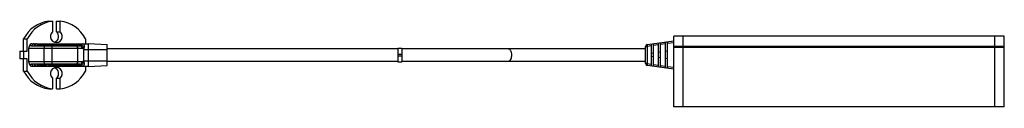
# Paper-space layout '_Oben' of a CAD drawing. Header units: millimetres. Extents: x -346 to 175, y -38 to 8.
import ezdxf

# ---------------------------------------------------------------- set-up
doc = ezdxf.new("R2010")
doc.units = ezdxf.units.MM

psp = doc.layouts.new('_Oben')

# ---------------------------------------------------------------- linework, layer by layer
at = {"color": 7, "linetype": 'Continuous', "lineweight": 25}
for p, q in [((-330.81, 7.98), (-328.87, 7.98)), ((-328.87, 7.98), (-328.87, 2.33)), ((-326.76, 2.33), (-326.76, 7.98)), ((-326.76, 7.98), (-324.82, 7.98)), ((-324.82, 2.33), (-324.82, 7.98)), ((-326.76, 2.33), (-324.82, 2.33)), ((175, 0), (0, 0)), ((0, -5.5), (0, 0)), ((5, -5.5), (5, 0)), ((170, -5.5), (170, 0)), ((175, -5.5), (175, 0)), ((-344.19, -8), (-344.19, -1.44)), ((-344.19, -1.44), (-342.25, -1.44)), ((-342.25, -8), (-342.25, -1.44)), ((-340.12, -5.1), (-314.48, -5.1)), ((-339.74, -4.05), (-310, -4.05)), ((-336.53, -4.84), (-331.85, -4.84)), ((-315.9, -5.1), (-315.9, -4.93)), ((-314.82, -4.84), (-313.78, -4.84)), ((-312.92, -4.05), (-310, -4.05)), ((-311.44, -1.44), (-311.44, -4.05)), ((-310, -3.99), (-310, -16.01)), ((-310, -3.99), (-300, -4.5)), ((-300, -15.5), (-300, -4.5)), ((-14.04, -4.49), (0, -2.51)), ((-11.9, -5.18), (-14.04, -5.48)), ((-11.9, -4.19), (-11.9, -15.81)), ((-10.7, -15.98), (-10.7, -4.02)), ((-8.2, -4.66), (-10.7, -5.01)), ((-8.2, -3.67), (-8.2, -16.33)), ((-7, -16.5), (-7, -3.5)), ((-4.5, -4.14), (-7, -4.49)), ((-4.5, -3.15), (-4.5, -16.85)), ((-3.3, -17.02), (-3.3, -2.98)), ((0, -3.5), (-3.3, -3.97)), ((-346.16, -8), (-342.25, -8)), ((-341.62, -6.6), (-341.62, -13.4)), ((-313.09, -6.6), (-341.62, -6.6)), ((-333.25, -13.4), (-333.25, -6.6)), ((-329.05, -13.4), (-329.05, -6.6)), ((-315.45, -13.4), (-315.45, -6.6)), ((-312.29, -13), (-312.29, -7)), ((-312.29, -7), (-300, -7)), ((-146, -6.3), (-146, -13.7)), ((-146, -6.3), (-144, -6.3)), ((-146, -9.5), (-144, -9.5)), ((-144, -6.3), (-144, -13.7)), ((-14.9, -14.52), (-14.9, -5.48)), ((-14.9, -5.48), (-14.04, -5.48)), ((-14.04, -5.48), (-14.04, -14.52)), ((-10.7, -9.08), (-11.9, -9.25)), ((-7, -8.56), (-8.2, -8.73)), ((-3.3, -8.04), (-4.5, -8.21)), ((175, -5.5), (0, -5.5)), ((175, -6), (0, -6)), ((0, -37.5), (0, -6)), ((0.1, -6), (0.1, -5.5)), ((5, -37.5), (5, -6)), ((5.04, -6), (5.04, -5.5)), ((169.96, -6), (169.96, -5.5)), ((170, -37.5), (170, -6)), ((174.9, -6), (174.9, -5.5)), ((175, -37.5), (175, -6)), ((-342.25, -12), (-346.16, -12)), ((-344.19, -18.56), (-344.19, -12)), ((-342.25, -18.56), (-342.25, -12)), ((-341.62, -13.4), (-313.09, -13.4)), ((-314.48, -14.9), (-340.12, -14.9)), ((-336.53, -15.16), (-331.85, -15.16)), ((-315.9, -15.07), (-315.9, -14.9)), ((-314.82, -15.16), (-313.78, -15.16)), ((-312.29, -13), (-300, -13)), ((-310, -16.01), (-300, -15.5)), ((-146, -10.5), (-144, -10.5)), ((-146, -13.7), (-144, -13.7)), ((-14.04, -14.52), (-14.9, -14.52)), ((-14.04, -14.52), (-11.9, -14.82)), ((0, -17.49), (-14.04, -15.51)), ((-10.7, -10.92), (-11.9, -10.75)), ((-10.7, -14.99), (-8.2, -15.34)), ((-7, -11.44), (-8.2, -11.27)), ((-7, -15.51), (-4.5, -15.86)), ((-3.3, -11.96), (-4.5, -11.79)), ((-344.19, -18.56), (-342.25, -18.56)), ((-339.74, -15.95), (-310, -15.95)), ((-312.92, -15.95), (-310, -15.95)), ((-311.44, -15.95), (-311.44, -18.56)), ((-3.3, -16.03), (0, -16.5)), ((-328.87, -22.33), (-328.87, -27.98)), ((-326.76, -22.33), (-324.82, -22.33)), ((-326.76, -27.98), (-326.76, -22.33)), ((-324.82, -27.98), (-324.82, -22.33)), ((-330.81, -27.98), (-328.87, -27.98)), ((-326.76, -27.98), (-324.82, -27.98)), ((175, -37.5), (0, -37.5))]:
    psp.add_line(p, q, dxfattribs=at)
at = {"color": 7, "linetype": 'Continuous', "lineweight": 25, "flags": 128}
for points in [[(-328.87, 2.33), (-329.57, 1.46), (-329.94, 0.4), (-329.93, -0.72), (-329.56, -1.78), (-328.86, -2.64), (-327.92, -3.2), (-326.84, -3.4), (-325.77, -3.2), (-324.83, -2.64), (-324.13, -1.78), (-323.75, -0.72), (-323.75, 0.4), (-324.12, 1.46), (-324.82, 2.33)], [(-324.82, -22.33), (-324.12, -21.46), (-323.75, -20.4), (-323.75, -19.28), (-324.13, -18.22), (-324.83, -17.36), (-325.77, -16.8), (-326.84, -16.6), (-327.92, -16.8), (-328.86, -17.36), (-329.56, -18.22), (-329.93, -19.28), (-329.94, -20.4), (-329.57, -21.46), (-328.87, -22.33)]]:
    psp.add_lwpolyline(points, dxfattribs=at)
at = {"color": 7, "linetype": 'Continuous', "lineweight": 25}
for centre, radius, start, end in [((-328.6, -9.38), 17.49, 97.2716, 153.0393), ((-326.66, -9.38), 17.49, 97.2716, 153.0393), ((-327.03, -9.38), 17.49, 26.9607, 82.7284), ((-328.93, -0.14), 3.29, 289.7413, 48.7557), ((-340.12, -6.6), 1.5, 90, 180), ((-339.71, -5.52), 1.48, 91.0102, 180.9758), ((-338.5, -5.51), 1.46, 90.7987, 163.648), ((-337.38, -5.38), 1.34, 94.3131, 167.7415), ((-337.04, -5.44), 1.39, 98.3795, 165.6426), ((-336.45, -6.54), 1.71, 92.6587, 122.3055), ((-330.59, -6.23), 2.69, 155.1155, 187.8214), ((-332.58, -5.31), 0.867, 14.099, 33.1213), ((-331.72, -6.23), 2.69, 352.1786, 24.8845), ((-316.9, -6.55), 1.45, 357.9266, 87.7644), ((-314.7, -4.97), 1.2, 155.1512, 178.1265), ((-314.66, -5.43), 0.614, 105.2603, 147.521), ((-314.5, -3.99), 1.11, 270.952, 310.2298), ((-314.53, -6.55), 1.45, 357.9266, 87.7644), ((-312.6, -5.26), 1.25, 104.8319, 160.2495), ((-314.07, -6.54), 1.73, 13.4275, 80.3182), ((-13.9, -5.48), 1, 98, 180), ((-12.22, -4.98), 1.89, 164.7776, 195.2224), ((-327.53, -10), 18.73, 173.8716, 186.1284), ((-325.59, -10), 18.73, 173.8716, 186.1284), ((-313.18, -5.7), 0.909, 275.9461, 330.7008), ((-310.65, -7.36), 2.12, 137.4253, 144.9335), ((-305.2, -6.99), 7.09, 171.3748, 180.0948), ((-340.12, -13.4), 1.5, 180, 270), ((-339.71, -14.48), 1.48, 179.0242, 268.9898), ((-338.51, -14.5), 1.45, 196.1374, 269.4158), ((-337.41, -14.65), 1.3, 191.1628, 266.7826), ((-337.07, -14.59), 1.35, 193.154, 262.8239), ((-336.45, -13.46), 1.71, 237.6945, 267.3413), ((-330.59, -13.77), 2.69, 172.1786, 204.8845), ((-332.58, -14.69), 0.867, 326.8787, 345.901), ((-331.72, -13.77), 2.69, 335.1155, 7.8214), ((-316.9, -13.45), 1.45, 272.2356, 2.0734), ((-314.7, -15.03), 1.2, 181.8735, 204.8488), ((-314.66, -14.57), 0.614, 212.479, 254.7397), ((-314.53, -13.45), 1.45, 272.2356, 2.0734), ((-314.5, -16.01), 1.11, 49.7702, 89.048), ((-314.07, -13.46), 1.73, 279.6818, 346.5725), ((-312.6, -14.74), 1.25, 199.7505, 255.1681), ((-313.18, -14.3), 0.909, 29.2992, 84.0539), ((-310.65, -12.64), 2.12, 215.0665, 222.5747), ((-305.2, -13.01), 7.09, 179.9052, 188.6252), ((-13.9, -14.52), 1, 180, 262), ((-12.22, -15.02), 1.89, 164.7776, 195.2224), ((-328.6, -10.62), 17.49, 206.9607, 262.7284), ((-326.66, -10.62), 17.49, 206.9607, 262.7284), ((-328.91, -19.85), 3.28, 310.9871, 70.5159), ((-327.03, -10.62), 17.49, 277.2716, 333.0393)]:
    psp.add_arc(centre, radius, start, end, dxfattribs=at)
for points in [[(-337.48, -4.05), (-337.41, -4.05), (-337.32, -4.06), (-337.24, -4.07)], [(-337.24, -15.93), (-337.32, -15.94), (-337.41, -15.95), (-337.48, -15.95)]]:
    psp.add_open_spline(points, degree=3, dxfattribs=at)
for points, knots in [([(-337.24, -4.07), (-337.02, -4.1), (-336.86, -4.18), (-336.63, -4.43), (-336.56, -4.61), (-336.53, -4.84)], [0, 0, 0, 0, 0.5, 0.5, 1, 1, 1, 1]), ([(-336.53, -4.84), (-336.51, -4.88), (-336.5, -4.92), (-336.5, -4.99), (-336.51, -5.02), (-336.55, -5.08), (-336.62, -5.1), (-336.71, -5.1)], [0, 0, 0, 0, 0.25, 0.25, 0.5, 0.5, 1, 1, 1, 1]), ([(-335.07, -5.1), (-334.54, -5.1), (-334, -5.07), (-332.93, -4.98), (-332.39, -4.92), (-331.85, -4.84)], [0, 0, 0, 0, 0.5, 0.5, 1, 1, 1, 1]), ([(-331.85, -4.84), (-331.21, -4.71), (-330.56, -4.61), (-329.26, -4.46), (-328.6, -4.4), (-327.26, -4.32), (-326.59, -4.29), (-325.23, -4.24), (-324.54, -4.23), (-322.5, -4.2), (-321.15, -4.21), (-318.45, -4.28), (-317.12, -4.34), (-315.79, -4.47)], [0, 0, 0, 0, 0.125, 0.125, 0.25, 0.25, 0.375, 0.375, 0.5, 0.5, 0.75, 0.75, 1, 1, 1, 1]), ([(-315.9, -4.93), (-317.4, -4.84), (-320.46, -4.66), (-324.69, -4.71), (-328, -4.79), (-329.67, -5.02), (-330.29, -5.1)], [0, 0, 0, 0, 0.315117, 0.638995, 0.867959, 1, 1, 1, 1]), ([(-315.43, -5.1), (-315.44, -5.09), (-315.51, -5.03), (-315.68, -4.97), (-315.84, -4.94), (-315.9, -4.93)], [0, 0, 0, 0, 0.064442, 0.691772, 1, 1, 1, 1]), ([(-315.79, -4.47), (-315.68, -4.48), (-315.57, -4.49), (-315.38, -4.54), (-315.29, -4.56), (-315.13, -4.62), (-315.05, -4.66), (-314.92, -4.74), (-314.87, -4.79), (-314.82, -4.84)], [0, 0, 0, 0, 0.25, 0.25, 0.5, 0.5, 0.75, 0.75, 1, 1, 1, 1]), ([(-314.82, -4.84), (-314.77, -4.88), (-314.73, -4.91), (-314.66, -4.98), (-314.64, -5.01), (-314.6, -5.08), (-314.62, -5.1), (-314.7, -5.1)], [0, 0, 0, 0, 0.25, 0.25, 0.5, 0.5, 1, 1, 1, 1]), ([(-312.92, -4.05), (-312.85, -4.05), (-312.79, -4.06), (-312.68, -4.08), (-312.64, -4.09), (-312.54, -4.14), (-312.49, -4.18), (-312.35, -4.33), (-312.3, -4.46), (-312.21, -4.8), (-312.18, -4.99), (-312.16, -5.43), (-312.17, -5.67), (-312.21, -5.92)], [0, 0, 0, 0, 0.0625, 0.0625, 0.125, 0.125, 0.25, 0.25, 0.5, 0.5, 0.75, 0.75, 1, 1, 1, 1]), ([(-146, -6.75), (-146.57, -6.75), (-148.09, -6.75), (-150.57, -6.75), (-153.71, -6.75), (-157.12, -6.75), (-160.78, -6.75), (-165.11, -6.75), (-170.11, -6.75), (-175.06, -6.75), (-179.24, -6.75), (-182.44, -6.75), (-185.7, -6.75), (-188.95, -6.75), (-192.16, -6.75), (-195.28, -6.75), (-198.28, -6.75), (-201.41, -6.75), (-204.56, -6.75), (-207.7, -6.75), (-211.16, -6.75), (-215, -6.75), (-219.56, -6.75), (-224.54, -6.75), (-229.71, -6.75), (-234.98, -6.75), (-240.3, -6.75), (-246.14, -6.75), (-252.88, -6.75), (-260.55, -6.75), (-269.08, -6.75), (-278.47, -6.75), (-288.89, -6.75), (-296.17, -6.75), (-300, -6.75)], [0, 0, 0, 0, 0.010196, 0.027435, 0.045007, 0.069485, 0.095216, 0.121895, 0.162677, 0.203109, 0.223018, 0.242802, 0.262474, 0.282006, 0.301354, 0.32047, 0.33931, 0.357849, 0.382198, 0.406588, 0.431258, 0.468665, 0.506053, 0.542886, 0.578432, 0.609239, 0.639919, 0.674036, 0.714869, 0.761686, 0.812192, 0.868694, 0.930957, 1, 1, 1, 1]), ([(-87.63, -6.75), (-87.65, -6.75), (-87.72, -6.75), (-88.6, -6.75), (-90.19, -6.75), (-92.52, -6.75), (-95.47, -6.75), (-98.83, -6.75), (-102.59, -6.75), (-106.57, -6.75), (-110.66, -6.75), (-114.32, -6.75), (-118.3, -6.75), (-122.6, -6.75), (-127.32, -6.75), (-132.06, -6.75), (-136.84, -6.75), (-140.84, -6.75), (-143.27, -6.75), (-144, -6.75)], [0, 0, 0, 0, 0.012679, 0.042706, 0.078002, 0.117875, 0.175026, 0.232353, 0.28546, 0.355338, 0.417603, 0.475676, 0.531543, 0.618858, 0.707711, 0.797584, 0.884634, 0.965587, 1, 1, 1, 1]), ([(-87.78, -13.25), (-87.64, -13.24), (-87.37, -13.23), (-86.99, -13.08), (-86.66, -12.82), (-86.27, -12.35), (-85.91, -11.55), (-85.7, -10.47), (-85.72, -9.28), (-85.97, -8.27), (-86.37, -7.53), (-86.78, -7.08), (-87.26, -6.8), (-87.61, -6.77), (-87.78, -6.75)], [0, 0, 0, 0, 0.0578417, 0.1124979, 0.1651629, 0.2168553, 0.3260837, 0.4539791, 0.5842857, 0.7245922, 0.8010464, 0.8734586, 0.9392902, 1, 1, 1, 1]), ([(-14.9, -6.75), (-18.91, -6.75), (-26.57, -6.75), (-37.51, -6.75), (-47.33, -6.75), (-56.05, -6.75), (-63.69, -6.75), (-70.26, -6.75), (-78.05, -6.75), (-83.66, -6.75), (-87.43, -6.75)], [0, 0, 0, 0, 0.1659834, 0.3168616, 0.4522729, 0.5724256, 0.6776009, 0.7679158, 0.8443616, 1, 1, 1, 1]), ([(-336.53, -15.16), (-336.56, -15.39), (-336.63, -15.57), (-336.86, -15.82), (-337.02, -15.9), (-337.24, -15.93)], [0, 0, 0, 0, 0.5, 0.5, 1, 1, 1, 1]), ([(-336.71, -14.9), (-336.62, -14.9), (-336.55, -14.92), (-336.49, -15.01), (-336.49, -15.07), (-336.53, -15.16)], [0, 0, 0, 0, 0.5, 0.5, 1, 1, 1, 1]), ([(-331.85, -15.16), (-332.39, -15.08), (-332.93, -15.02), (-334, -14.93), (-334.54, -14.9), (-335.07, -14.9)], [0, 0, 0, 0, 0.5, 0.5, 1, 1, 1, 1]), ([(-315.79, -15.53), (-317.11, -15.66), (-318.45, -15.72), (-321.16, -15.79), (-322.52, -15.8), (-325.26, -15.77), (-326.61, -15.73), (-328.6, -15.6), (-329.26, -15.54), (-330.56, -15.39), (-331.21, -15.29), (-331.85, -15.16)], [0, 0, 0, 0, 0.25, 0.25, 0.5, 0.5, 0.75, 0.75, 0.875, 0.875, 1, 1, 1, 1]), ([(-330.18, -14.9), (-329.4, -15), (-327.31, -15.27), (-323.81, -15.3), (-319.79, -15.32), (-317.2, -15.15), (-315.9, -15.07)], [0, 0, 0, 0, 0.168393, 0.452996, 0.723875, 1, 1, 1, 1]), ([(-315.9, -15.07), (-315.79, -15.05), (-315.61, -15.02), (-315.49, -14.93), (-315.44, -14.9)], [0, 0, 0, 0, 0.589222, 1, 1, 1, 1]), ([(-314.82, -15.16), (-314.92, -15.26), (-315.05, -15.35), (-315.29, -15.44), (-315.38, -15.46), (-315.58, -15.51), (-315.68, -15.52), (-315.79, -15.53)], [0, 0, 0, 0, 0.5, 0.5, 0.75, 0.75, 1, 1, 1, 1]), ([(-314.7, -14.9), (-314.62, -14.9), (-314.6, -14.92), (-314.64, -14.99), (-314.66, -15.02), (-314.73, -15.09), (-314.77, -15.12), (-314.82, -15.16)], [0, 0, 0, 0, 0.5, 0.5, 0.75, 0.75, 1, 1, 1, 1]), ([(-312.21, -14.08), (-312.17, -14.33), (-312.16, -14.57), (-312.18, -15.01), (-312.21, -15.2), (-312.3, -15.54), (-312.35, -15.67), (-312.49, -15.82), (-312.54, -15.86), (-312.64, -15.91), (-312.68, -15.92), (-312.79, -15.94), (-312.85, -15.95), (-312.92, -15.95)], [0, 0, 0, 0, 0.25, 0.25, 0.5, 0.5, 0.75, 0.75, 0.875, 0.875, 0.9375, 0.9375, 1, 1, 1, 1]), ([(-300, -13.25), (-296.73, -13.25), (-290.48, -13.25), (-281.42, -13.25), (-273.14, -13.25), (-265.52, -13.25), (-258.6, -13.25), (-251.95, -13.25), (-245.8, -13.25), (-240.09, -13.25), (-234.88, -13.25), (-229.68, -13.25), (-224.54, -13.25), (-219.56, -13.25), (-215, -13.25), (-211.16, -13.25), (-207.7, -13.25), (-204.56, -13.25), (-201.41, -13.25), (-198.28, -13.25), (-195.28, -13.25), (-192.16, -13.25), (-188.95, -13.25), (-185.7, -13.25), (-181.9, -13.25), (-177.63, -13.25), (-173.07, -13.25), (-168.71, -13.25), (-164.64, -13.25), (-160.78, -13.25), (-157.12, -13.25), (-153.71, -13.25), (-150.57, -13.25), (-148.09, -13.25), (-146.57, -13.25), (-146, -13.25)], [0, 0, 0, 0, 0.058933, 0.112627, 0.163455, 0.208107, 0.249952, 0.288259, 0.327969, 0.361187, 0.391312, 0.421576, 0.457122, 0.493955, 0.531344, 0.56875, 0.59342, 0.617811, 0.642159, 0.660699, 0.67954, 0.698655, 0.718004, 0.737535, 0.757208, 0.786903, 0.816993, 0.847532, 0.878104, 0.904783, 0.930514, 0.954992, 0.972565, 0.989804, 1, 1, 1, 1]), ([(-143.96, -13.25), (-143.25, -13.25), (-140.83, -13.25), (-136.84, -13.25), (-132.06, -13.25), (-127.32, -13.25), (-122.6, -13.25), (-118.3, -13.25), (-114.32, -13.25), (-110.66, -13.25), (-106.57, -13.25), (-102.59, -13.25), (-98.83, -13.25), (-95.47, -13.25), (-92.52, -13.25), (-90.19, -13.25), (-88.6, -13.25), (-87.72, -13.25), (-87.65, -13.25), (-87.63, -13.25)], [0, 0, 0, 0, 0.033838, 0.11484, 0.201942, 0.291868, 0.380774, 0.468141, 0.524041, 0.582149, 0.644451, 0.71437, 0.767509, 0.82487, 0.882054, 0.921952, 0.957269, 0.987314, 1, 1, 1, 1]), ([(-87.28, -13.25), (-85.66, -13.25), (-81.88, -13.25), (-75.53, -13.25), (-67.91, -13.25), (-59.23, -13.25), (-49.57, -13.25), (-38.91, -13.25), (-27.24, -13.25), (-19.12, -13.25), (-14.9, -13.25)], [0, 0, 0, 0, 0.067308, 0.156626, 0.263189, 0.383068, 0.516425, 0.663605, 0.824929, 1, 1, 1, 1])]:
    psp.add_open_spline(points, degree=3, knots=knots, dxfattribs=at)

doc.saveas('drawing.dxf')
